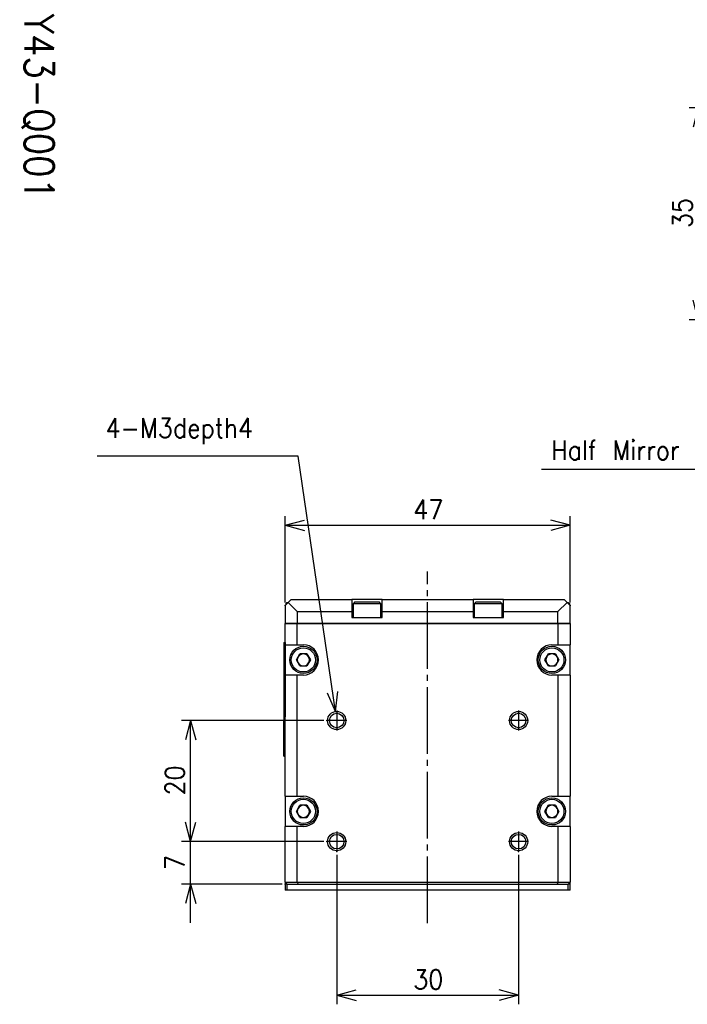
# Model space of a CAD drawing. Header units: inches. Extents: x 13 to 408, y 12 to 282.
# Tile 2 of 22: x 13 to 123, y 108 to 271. Entities that reach past the tile are written whole.
import ezdxf

# ---------------------------------------------------------------- set-up
doc = ezdxf.new("R2010")
doc.units = ezdxf.units.IN
doc.linetypes.add('DASH_CENTER', pattern=[14, 11, -1, 1, -1])
doc.layers.add('1', color=7, linetype='Continuous')
doc.styles.add('CONVERTER_11', font='txt.shx', dxfattribs={"width": 0.9})
doc.dimstyles.new('ME10_DIM_10', dxfattribs={"dimtxt": 3.2, "dimasz": 3.2, "dimexe": 1.5, "dimexo": 0.5, "dimgap": 1, "dimtad": 1, "dimzin": 12, "dimdsep": 46, "dimtxsty": 'CONVERTER_11', "dimblk1": 'OPEN30', "dimblk2": 'OPEN30', "dimsah": 1, "dimcen": 0.09, "dimclrd": 3, "dimclre": 3, "dimclrt": 4, "dimadec": 0, "dimazin": 0, "dimtfac": 1, "dimtdec": 4, "dimtix": 1, "dimtmove": 0, "dimatfit": 3, "dimfxl": 1, "dimtolj": 1, "dimtzin": 0, "dimarcsym": 0})
doc.dimstyles.new('ME10_DIM_11', dxfattribs={"dimtxt": 3.2, "dimasz": 3.2, "dimexe": 1.5, "dimexo": 0.5, "dimgap": 1, "dimtad": 1, "dimzin": 12, "dimdsep": 46, "dimtxsty": 'CONVERTER_11', "dimblk1": 'OPEN30', "dimblk2": 'OPEN30', "dimsah": 1, "dimcen": 0.09, "dimclrd": 3, "dimclre": 3, "dimclrt": 4, "dimadec": 0, "dimazin": 0, "dimtfac": 1, "dimtdec": 4, "dimtix": 1, "dimtmove": 0, "dimatfit": 3, "dimfxl": 1, "dimtolj": 1, "dimtzin": 0, "dimarcsym": 0})
doc.dimstyles.new('ME10_DIM_12', dxfattribs={"dimtxt": 3.2, "dimasz": 3.2, "dimexe": 1.5, "dimexo": 0.5, "dimgap": 1, "dimtad": 1, "dimzin": 12, "dimdsep": 46, "dimtxsty": 'CONVERTER_11', "dimblk1": 'OPEN30', "dimblk2": 'OPEN30', "dimsah": 1, "dimcen": 0.09, "dimclrd": 3, "dimclre": 3, "dimclrt": 4, "dimadec": 0, "dimazin": 0, "dimtfac": 1, "dimtdec": 4, "dimtix": 1, "dimtmove": 0, "dimatfit": 3, "dimfxl": 1, "dimtolj": 1, "dimtzin": 0, "dimarcsym": 0})
doc.dimstyles.new('ME10_DIM_22', dxfattribs={"dimtxt": 3.2, "dimasz": 3.2, "dimexe": 1.5, "dimexo": 0.5, "dimgap": 1, "dimtad": 1, "dimzin": 12, "dimdsep": 46, "dimtxsty": 'CONVERTER_11', "dimblk1": 'OPEN30', "dimblk2": 'OPEN30', "dimsah": 1, "dimcen": 0.09, "dimclrd": 3, "dimclre": 3, "dimclrt": 4, "dimadec": 0, "dimazin": 0, "dimtfac": 1, "dimtdec": 4, "dimtix": 1, "dimtmove": 0, "dimatfit": 3, "dimfxl": 1, "dimtolj": 1, "dimtzin": 0, "dimarcsym": 0})
doc.dimstyles.new('ME10_DIM_32', dxfattribs={"dimtxt": 3.2, "dimasz": 3.2, "dimexe": 1.5, "dimexo": 0.5, "dimgap": 1, "dimtad": 1, "dimzin": 12, "dimdsep": 46, "dimtxsty": 'CONVERTER_11', "dimblk1": 'OPEN30', "dimblk2": 'OPEN30', "dimsah": 1, "dimcen": 0.09, "dimclrd": 3, "dimclre": 3, "dimclrt": 4, "dimadec": 0, "dimazin": 0, "dimtfac": 1, "dimtdec": 4, "dimtix": 1, "dimtmove": 0, "dimatfit": 3, "dimfxl": 1, "dimtolj": 1, "dimtzin": 0, "dimarcsym": 0})
doc.dimstyles.get("Standard").update_dxf_attribs({"dimtxt": 0.18, "dimasz": 0.18, "dimexe": 0.18, "dimexo": 0.0625, "dimgap": 0.09, "dimtad": 0, "dimtih": 1, "dimtoh": 1, "dimdec": 4, "dimzin": 0, "dimdsep": 46, "dimtxsty": 'Standard', "dimcen": 0.09, "dimadec": 0, "dimazin": 0, "dimtfac": 1, "dimtdec": 4, "dimtofl": 0, "dimtmove": 0, "dimatfit": 3, "dimfxl": 1, "dimtolj": 1, "dimtzin": 0, "dimarcsym": 0})

# ---------------------------------------------------------------- blocks, each defined once
blk = doc.blocks.new('_D31')
at = {"layer": '1', "color": 3, "linetype": 'Continuous'}
for p, q in [((58.88, 198.86), (25.68, 198.86)), ((65.01, 156.68), (58.88, 198.86)), ((65.01, 156.68), (63.7, 159.72)), ((65.01, 156.68), (65.39, 159.97))]:
    blk.add_line(p, q, dxfattribs=at)
at = {"layer": '1', "color": 4, "insert": (27.09, 200.82), "char_height": 3.2, "attachment_point": 7, "rotation": 0.0001, "style": 'CONVERTER_11'}
blk.add_mtext('4-M3depth4', dxfattribs=at)
blk = doc.blocks.new('TITLE_A3', base_point=(1.41, 0))
at = {"layer": '1', "color": 4, "insert": (15.91, 256.5), "char_height": 4.8, "attachment_point": 5, "rotation": 270, "style": 'CONVERTER_11'}
blk.add_mtext('Y43-Q001', dxfattribs=at)
blk = doc.blocks.new('*D7')
at = {"layer": '1', "color": 3, "linetype": 'Continuous'}
for p, q in [((41.12, 121.79), (41.12, 141.59)), ((63.07, 135.19), (39.62, 135.19)), ((56.22, 128.19), (39.62, 128.19))]:
    blk.add_line(p, q, dxfattribs=at)
at = {"layer": '1', "color": 3}
for p, q in [((41.12, 135.19), (40.26, 138.39)), ((41.12, 135.19), (41.98, 138.39)), ((41.12, 128.19), (40.26, 124.99)), ((41.12, 128.19), (41.98, 124.99))]:
    blk.add_line(p, q, dxfattribs=at)
at = {"layer": '1', "color": 4, "insert": (40.12, 130.51), "char_height": 3.2, "attachment_point": 7, "rotation": 90, "line_spacing_factor": 0.60024, "style": 'CONVERTER_11'}
blk.add_mtext('7', dxfattribs=at)
blk = doc.blocks.new('_OPEN30')
at = {"color": 0, "linetype": 'ByBlock', "lineweight": -2}
for p, q in [((-1, 0.267949), (0, 0)), ((0, 0), (-1, -0.267949)), ((0, 0), (-1, 0))]:
    blk.add_line(p, q, dxfattribs=at)
blk = doc.blocks.new('*D9')
at = {"layer": '1', "color": 3, "linetype": 'Continuous'}
for p, q in [((63.07, 155.19), (39.62, 155.19)), ((41.12, 135.19), (41.12, 155.19)), ((63.07, 135.19), (39.62, 135.19))]:
    blk.add_line(p, q, dxfattribs=at)
at = {"layer": '1', "color": 3}
for p, q in [((41.12, 155.19), (40.26, 151.99)), ((41.12, 155.19), (41.98, 151.99)), ((41.12, 135.19), (40.26, 138.39)), ((41.12, 135.19), (41.98, 138.39))]:
    blk.add_line(p, q, dxfattribs=at)
at = {"layer": '1', "color": 4, "insert": (40.12, 142.83), "char_height": 3.2, "attachment_point": 7, "rotation": 90, "line_spacing_factor": 0.60024, "style": 'CONVERTER_11'}
blk.add_mtext('20', dxfattribs=at)
blk = doc.blocks.new('*D10')
at = {"layer": '1', "color": 3, "linetype": 'Continuous'}
for p, q in [((65.22, 133.04), (65.22, 108.34)), ((95.22, 133.04), (95.22, 108.34)), ((65.22, 109.84), (95.22, 109.84))]:
    blk.add_line(p, q, dxfattribs=at)
at = {"layer": '1', "color": 3}
for p, q in [((65.22, 109.84), (68.42, 110.7)), ((95.22, 109.84), (92.02, 110.7)), ((65.22, 109.84), (68.42, 108.98)), ((95.22, 109.84), (92.02, 108.98))]:
    blk.add_line(p, q, dxfattribs=at)
at = {"layer": '1', "color": 4, "insert": (77.86, 110.84), "char_height": 3.2, "attachment_point": 7, "rotation": 0.0003, "line_spacing_factor": 0.60024, "style": 'CONVERTER_11'}
blk.add_mtext('30', dxfattribs=at)
blk = doc.blocks.new('*D20')
at = {"layer": '1', "color": 3, "linetype": 'Continuous'}
for p, q in [((150.14, 256.37), (123.37, 256.37)), ((124.87, 256.37), (124.87, 221.37)), ((150.14, 221.37), (123.37, 221.37))]:
    blk.add_line(p, q, dxfattribs=at)
at = {"layer": '1', "color": 3}
for p, q in [((124.87, 256.37), (124.01, 253.17)), ((124.87, 256.37), (125.72, 253.17)), ((124.87, 221.37), (124.01, 224.57)), ((124.87, 221.37), (125.72, 224.57))]:
    blk.add_line(p, q, dxfattribs=at)
at = {"layer": '1', "color": 4, "insert": (123.87, 236.51), "char_height": 3.2, "attachment_point": 7, "rotation": 90, "line_spacing_factor": 0.60024, "style": 'CONVERTER_11'}
blk.add_mtext('35', dxfattribs=at)
blk = doc.blocks.new('*D30')
at = {"layer": '1', "color": 3, "linetype": 'Continuous'}
for p, q in [((56.72, 174.69), (56.72, 188.93)), ((103.72, 174.69), (103.72, 188.93)), ((56.72, 187.43), (103.72, 187.43))]:
    blk.add_line(p, q, dxfattribs=at)
at = {"layer": '1', "color": 3}
for p, q in [((56.72, 187.43), (59.92, 188.29)), ((56.72, 187.43), (59.92, 186.58)), ((103.72, 187.43), (100.52, 188.29)), ((103.72, 187.43), (100.52, 186.58))]:
    blk.add_line(p, q, dxfattribs=at)
at = {"layer": '1', "color": 4, "insert": (77.86, 188.43), "char_height": 3.2, "attachment_point": 7, "rotation": 0.0003, "line_spacing_factor": 0.60024, "style": 'CONVERTER_11'}
blk.add_mtext('47', dxfattribs=at)

msp = doc.modelspace()

# ---------------------------------------------------------------- linework, layer by layer
at = {"color": 250, "linetype": 'Continuous'}
for p, q in [((56.721, 174.192), (57.221, 174.692)), ((56.721, 174.192), (56.721, 171.192)), ((56.821, 174.492), (57.021, 174.692)), ((56.821, 174.492), (56.966, 174.492)), ((56.821, 174.492), (56.821, 174.292)), ((56.966, 174.492), (57.021, 174.492)), ((57.021, 174.692), (57.15, 174.692)), ((57.15, 174.692), (57.221, 174.692)), ((57.221, 174.692), (57.721, 175.192)), ((57.221, 174.692), (58.721, 173.192)), ((57.721, 175.192), (67.721, 175.192)), ((72.721, 175.192), (67.721, 175.192)), ((67.721, 175.192), (67.721, 173.192)), ((68.231, 174.792), (67.971, 174.532)), ((67.971, 174.532), (72.471, 174.532)), ((67.971, 172.192), (67.971, 174.532)), ((68.231, 174.792), (69.459, 174.792)), ((69.459, 174.792), (72.211, 174.792)), ((72.471, 174.532), (72.211, 174.792)), ((72.471, 174.532), (72.471, 172.192)), ((72.721, 175.192), (87.721, 175.192)), ((72.721, 173.192), (72.721, 175.192)), ((92.721, 175.192), (87.721, 175.192)), ((87.721, 175.192), (87.721, 173.192)), ((88.231, 174.792), (87.971, 174.532)), ((87.971, 174.532), (92.471, 174.532)), ((87.971, 172.192), (87.971, 174.532)), ((88.231, 174.792), (92.211, 174.792)), ((92.471, 174.532), (92.211, 174.792)), ((92.471, 174.532), (92.471, 172.192)), ((92.721, 175.192), (102.721, 175.192)), ((92.721, 173.192), (92.721, 175.192)), ((103.221, 174.692), (101.721, 173.192)), ((102.721, 175.192), (103.221, 174.692)), ((103.221, 174.692), (103.721, 174.192)), ((103.221, 174.692), (103.292, 174.692)), ((103.292, 174.692), (103.421, 174.692)), ((103.421, 174.692), (103.621, 174.492)), ((103.421, 174.492), (103.476, 174.492)), ((103.476, 174.492), (103.621, 174.492)), ((103.621, 174.492), (103.621, 174.292)), ((103.721, 171.192), (103.721, 174.192)), ((58.721, 173.192), (67.721, 173.192)), ((58.721, 173.192), (58.721, 171.192)), ((67.721, 173.192), (67.721, 172.192)), ((72.721, 173.192), (87.721, 173.192)), ((72.721, 172.192), (72.721, 173.192)), ((87.721, 173.192), (87.721, 172.192)), ((92.721, 173.192), (101.721, 173.192)), ((92.721, 172.192), (92.721, 173.192)), ((101.721, 171.192), (101.721, 173.192)), ((56.721, 171.192), (58.721, 171.192)), ((56.721, 167.692), (56.721, 171.191)), ((58.721, 171.191), (56.721, 171.191)), ((101.721, 171.192), (58.721, 171.192)), ((58.721, 171.191), (101.721, 171.191)), ((58.721, 167.692), (58.721, 171.191)), ((67.721, 172.192), (72.721, 172.192)), ((87.721, 172.192), (92.721, 172.192)), ((101.721, 171.192), (103.721, 171.192)), ((101.721, 171.191), (101.721, 167.692)), ((103.721, 171.191), (101.721, 171.191)), ((103.721, 171.191), (103.721, 167.692)), ((56.511, 168.092), (56.511, 167.092)), ((56.511, 168.092), (56.711, 168.092)), ((56.721, 168.092), (56.711, 168.092)), ((56.711, 168.092), (56.711, 167.092)), ((56.721, 167.692), (58.721, 167.692)), ((56.721, 167.692), (56.721, 162.692)), ((58.721, 167.692), (59.721, 167.692)), ((100.721, 167.692), (101.721, 167.692)), ((101.721, 167.692), (103.721, 167.692)), ((103.721, 162.692), (103.721, 167.692)), ((56.511, 167.092), (56.511, 155.792)), ((56.711, 167.092), (56.711, 155.792)), ((58.566, 165.192), (59.144, 166.192)), ((60.298, 166.192), (59.144, 166.192)), ((60.298, 166.192), (60.876, 165.192)), ((99.566, 165.192), (100.144, 166.192)), ((101.298, 166.192), (100.144, 166.192)), ((101.298, 166.192), (101.876, 165.192)), ((59.144, 164.192), (58.566, 165.192)), ((59.144, 164.192), (60.298, 164.192)), ((60.876, 165.192), (60.298, 164.192)), ((100.144, 164.192), (99.566, 165.192)), ((100.144, 164.192), (101.298, 164.192)), ((101.876, 165.192), (101.298, 164.192)), ((56.721, 142.692), (56.721, 162.692)), ((58.721, 162.692), (56.721, 162.692)), ((58.721, 142.692), (58.721, 162.692)), ((59.721, 162.692), (58.721, 162.692)), ((101.721, 162.692), (100.721, 162.692)), ((101.721, 162.692), (101.721, 142.692)), ((103.721, 162.692), (101.721, 162.692)), ((103.721, 162.692), (103.721, 142.692)), ((56.511, 155.792), (56.521, 155.792)), ((56.511, 155.292), (56.521, 155.292)), ((56.511, 152.492), (56.511, 155.292)), ((56.521, 155.792), (56.521, 150.292)), ((56.711, 155.792), (56.721, 155.792)), ((56.511, 152.392), (56.511, 152.492)), ((56.511, 152.292), (56.511, 152.392)), ((56.511, 149.892), (56.511, 152.292)), ((56.511, 149.892), (56.511, 149.692)), ((56.511, 149.692), (56.521, 149.692)), ((56.521, 149.292), (56.521, 150.292)), ((56.521, 149.292), (56.721, 149.292)), ((56.721, 142.692), (58.721, 142.692)), ((56.721, 142.692), (56.721, 137.692)), ((58.721, 142.692), (59.721, 142.692)), ((100.721, 142.692), (101.721, 142.692)), ((101.721, 142.692), (103.721, 142.692)), ((103.721, 137.692), (103.721, 142.692)), ((58.566, 140.192), (59.144, 141.192)), ((59.144, 139.192), (58.566, 140.192)), ((60.298, 141.192), (59.144, 141.192)), ((60.298, 141.192), (60.876, 140.192)), ((60.876, 140.192), (60.298, 139.192)), ((99.566, 140.192), (100.144, 141.192)), ((100.144, 139.192), (99.566, 140.192)), ((101.298, 141.192), (100.144, 141.192)), ((101.298, 141.192), (101.876, 140.192)), ((101.876, 140.192), (101.298, 139.192)), ((59.144, 139.192), (60.298, 139.192)), ((100.144, 139.192), (101.298, 139.192)), ((56.721, 128.492), (56.721, 137.692)), ((58.721, 137.692), (56.721, 137.692)), ((59.721, 137.692), (58.721, 137.692)), ((58.721, 128.492), (58.721, 137.692)), ((101.721, 137.692), (100.721, 137.692)), ((101.721, 137.692), (101.721, 128.492)), ((103.721, 137.692), (101.721, 137.692)), ((103.721, 137.692), (103.721, 128.492)), ((56.721, 128.492), (57.021, 128.192)), ((56.721, 128.492), (58.721, 128.492)), ((56.721, 128.492), (56.721, 128.192)), ((58.721, 128.492), (101.721, 128.492)), ((58.721, 128.492), (58.845, 128.192)), ((101.721, 128.492), (101.597, 128.192)), ((101.721, 128.492), (103.721, 128.492)), ((103.721, 128.492), (103.421, 128.192)), ((103.721, 128.192), (103.721, 128.492)), ((57.021, 128.192), (56.721, 128.192)), ((56.721, 128.192), (56.721, 127.192)), ((57.021, 127.192), (56.721, 127.192)), ((57.021, 128.192), (58.845, 128.192)), ((57.021, 128.192), (57.021, 127.192)), ((103.421, 127.192), (57.021, 127.192)), ((58.845, 128.192), (101.597, 128.192)), ((101.597, 128.192), (103.421, 128.192)), ((103.421, 127.192), (103.421, 128.192)), ((103.721, 128.192), (103.421, 128.192)), ((103.721, 127.192), (103.421, 127.192)), ((103.721, 127.192), (103.721, 128.192))]:
    msp.add_line(p, q, dxfattribs=at)
at = {"color": 126, "linetype": 'Continuous', "true_color": 0x008060}
for p, q in [((56.511, 167.092), (56.711, 167.092)), ((56.521, 152.492), (56.511, 152.492)), ((56.511, 152.292), (56.521, 152.292)), ((56.521, 150.292), (56.721, 150.292))]:
    msp.add_line(p, q, dxfattribs=at)
at = {"color": 250, "linetype": 'Continuous'}
for centre, radius in [((59.721, 165.192), 2.25), ((100.721, 165.192), 2.25), ((59.721, 165.192), 1.99), ((100.721, 165.192), 1.99), ((65.221, 155.192), 1.5), ((65.221, 155.192), 1.2), ((95.221, 155.192), 1.5), ((95.221, 155.192), 1.2), ((59.721, 140.192), 2.25), ((59.721, 140.192), 1.99), ((100.721, 140.192), 2.25), ((100.721, 140.192), 1.99), ((65.221, 135.192), 1.5), ((95.221, 135.192), 1.5), ((65.221, 135.192), 1.2), ((95.221, 135.192), 1.2)]:
    msp.add_circle(centre, radius, dxfattribs=at)
for centre, radius, start, end in [((59.721, 165.192), 2.5, 270, 90), ((100.721, 165.192), 2.5, 90, 270), ((59.721, 165.192), 1, 90, 150), ((59.721, 165.192), 1, 30, 90), ((100.721, 165.192), 1, 90, 150), ((100.721, 165.192), 1, 30, 90), ((59.721, 165.192), 1, 150, 210), ((59.721, 165.192), 1, 210, 270), ((59.721, 165.192), 1, 270, 330), ((59.721, 165.192), 1, 330, 30), ((100.721, 165.192), 1, 150, 210), ((100.721, 165.192), 1, 210, 270), ((100.721, 165.192), 1, 270, 330), ((100.721, 165.192), 1, 330, 30), ((59.721, 140.192), 2.5, 270, 90), ((100.721, 140.192), 2.5, 90, 270), ((59.721, 140.192), 1, 150, 210), ((59.721, 140.192), 1, 90, 150), ((59.721, 140.192), 1, 30, 90), ((59.721, 140.192), 1, 330, 30), ((100.721, 140.192), 1, 150, 210), ((100.721, 140.192), 1, 90, 150), ((100.721, 140.192), 1, 30, 90), ((100.721, 140.192), 1, 330, 30), ((59.721, 140.192), 1, 210, 270), ((59.721, 140.192), 1, 270, 330), ((100.721, 140.192), 1, 210, 270), ((100.721, 140.192), 1, 270, 330)]:
    msp.add_arc(centre, radius, start, end, dxfattribs=at)
at = {"layer": '1', "color": 1, "linetype": 'DASH_CENTER'}
for p, q in [((80.221, 121.716), (80.221, 179.767)), ((65.221, 156.842), (65.221, 153.542)), ((95.221, 156.842), (95.221, 153.542)), ((66.871, 155.192), (63.571, 155.192)), ((96.871, 155.192), (93.571, 155.192)), ((65.221, 136.842), (65.221, 133.542)), ((95.221, 136.842), (95.221, 133.542)), ((66.871, 135.192), (63.571, 135.192)), ((96.871, 135.192), (93.571, 135.192))]:
    msp.add_line(p, q, dxfattribs=at)
at = {"layer": '1', "color": 7}
for p in [(56.721, 174.192), (103.721, 174.192), (63.571, 155.192), (63.571, 135.192), (63.571, 135.192), (65.221, 133.542), (95.221, 133.542), (56.721, 128.192)]:
    msp.add_point(p, dxfattribs=at)

# ---------------------------------------------------------------- block references
at = {"layer": '1'}
for name, p in [('TITLE_A3', (1.413, 0)), ('_D31', (0, 0))]:
    msp.add_blockref(name, p, dxfattribs=at)

# ---------------------------------------------------------------- texts
at = {"layer": '1', "color": 4, "style": 'CONVERTER_11', "width": 0.9}
msp.add_text('Half Mirror', height=3.2, dxfattribs=at).set_placement((100.594, 198.216))

# ---------------------------------------------------------------- dimensions: what is measured, and where the dimension line sits
at = {"layer": '1'}
for base, p1, p2, text, dimstyle, picture, middle in [((124.866, 221.372), (150.637, 256.372), (150.637, 221.372), '35', 'ME10_DIM_22', '*D20', (122.266, 238.872)), ((41.121, 155.192), (63.571, 135.192), (63.571, 155.192), '20', 'ME10_DIM_11', '*D9', (38.521, 145.192)), ((41.121, 135.192), (56.721, 128.192), (63.571, 135.192), '7', 'ME10_DIM_10', '*D7', (38.521, 131.692))]:
    dim = msp.add_linear_dim(base=base, p1=p1, p2=p2, angle=90, text=text, dimstyle=dimstyle, dxfattribs=at)
    dim.commit()
    dim.dimension.update_dxf_attribs({"geometry": picture, "text_midpoint": middle, "text_rotation": 90})
for base, p1, p2, text, dimstyle, picture, middle in [((103.721, 187.434), (56.721, 174.192), (103.721, 174.192), '47', 'ME10_DIM_32', '*D30', (80.221, 190.034)), ((95.221, 109.838), (65.221, 133.542), (95.221, 133.542), '30', 'ME10_DIM_12', '*D10', (80.221, 112.438))]:
    dim = msp.add_linear_dim(base=base, p1=p1, p2=p2, text=text, dimstyle=dimstyle, dxfattribs=at)
    dim.commit()
    dim.dimension.update_dxf_attribs({"geometry": picture, "text_midpoint": middle, "text_rotation": 0.00014})

# ---------------------------------------------------------------- leaders
at = {"layer": '1', "color": 3, "linetype": 'Continuous', "has_arrowhead": 0}
msp.add_leader([(162.414, 147.383), (126.994, 196.616), (98.994, 196.616)], dimstyle='Standard', dxfattribs=at)

doc.saveas('drawing.dxf')
